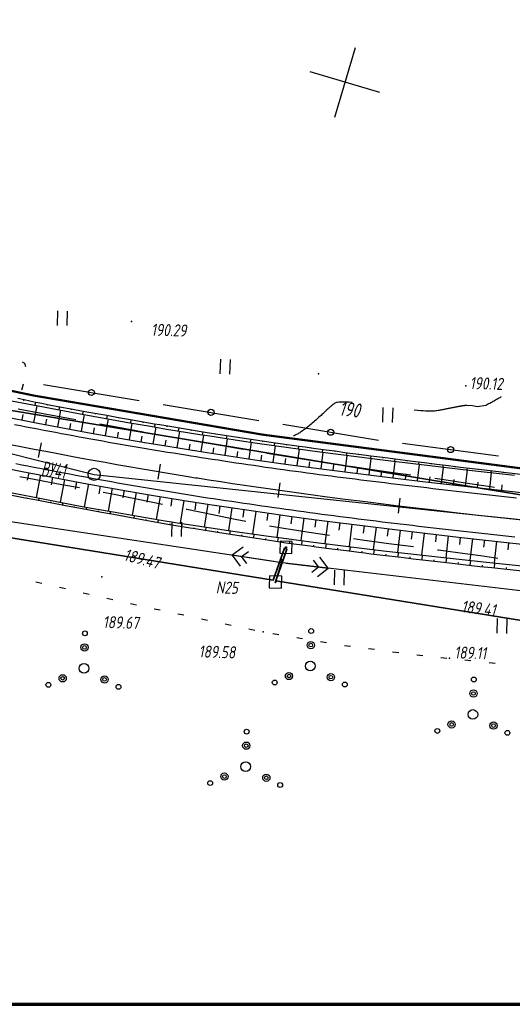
# Model space of a CAD drawing. Header units: millimetres. Extents: x 1808 to 2912, y -1045 to 155.
# Tile 23 of 43: x 2044 to 2125, y -536 to -373. Entities that reach past the tile are written whole.
import ezdxf

# ---------------------------------------------------------------- set-up
doc = ezdxf.new("R2010")
doc.units = ezdxf.units.MM
doc.linetypes.add('CONTI', pattern=[0])
for name, color, linetype, lineweight in [('10', 1, 'Continuous', 35), ('КОПИЯ_ОСЬ_13_ОТКОСЫ', 7, 'Continuous', 30), ('КОПИЯ_ОСЬ_ГРАНИЦЫ_ПОЛОС', 7, 'Continuous', 30), ('ОСЬ_ВЕРХ_ПОКРЫТИЯ_ГРАНИЦЫ_ПОЛОС', 7, 'Continuous', 30), ('ОСЬ_ВЕРХ_ПОКРЫТИЯ_ОСЬ', 1, 'Continuous', 30)]:
    doc.layers.add(name, color=color, linetype=linetype, lineweight=lineweight)
for name, color, linetype in [('_Оформление', 7, 'Continuous'), ('_Ростелеком', 6, 'Continuous'), ('GOR_BDEFAULT', 212, 'CONTI'), ('NAD_MDEFAULT', 7, 'CONTI'), ('PI_OTDEFAULT', 172, 'CONTI'), ('PI_TTDEFAULT', 5, 'CONTI'), ('PLN_O', 7, 'CONTI'), ('SETKR', 2, 'CONTI'), ('SIT_LDEFAULT', 7, 'CONTI'), ('USLZNDEFAULT', 7, 'CONTI'), ('ZAPSKDEFAULT', 7, 'CONTI'), ('КОПИЯ_ОСЬ_ТАНГЕНСЫ', 1, 'Continuous'), ('ОСЬ_ВЕРХ_ПОКРЫТИЯ_ОТКОСЫ', 7, 'Continuous'), ('ОСЬ_ВЕРХ_ПОКРЫТИЯ_ПИКЕТЫ', 1, 'Continuous')]:
    doc.layers.add(name, color=color, linetype=linetype)
doc.styles.add('eskd', font='isocpeur.ttf', dxfattribs={"width": 1.2, "height": 2})
doc.styles.add('SHRFT', font='isocpeui.ttf')
doc.styles.get("Standard").update_dxf_attribs({"font": 'isocpeui.ttf'})
doc.linetypes.add('Связь', pattern='A,12.5,[130,ltypeshp.shx,S=1,R=-30,X=0,Y=0.9],1,[130,ltypeshp.shx,S=1,R=-30,X=0,Y=0.9],1,[130,ltypeshp.shx,S=1,R=-30,X=0,Y=0.9],4.5', length=19)

# ---------------------------------------------------------------- blocks, each defined once
blk = doc.blocks.new('BL_333')
at = {"color": 0}
for p, q in [((0, -6), (0, 6)), ((-6, 0), (6, 0))]:
    blk.add_line(p, q, dxfattribs=at)
blk = doc.blocks.new('BL_2011')
at = {"color": 0}
for p, q in [((0, 0), (0, 2.4)), ((1.6, 0), (1.6, 2.4))]:
    blk.add_line(p, q, dxfattribs=at)
blk = doc.blocks.new('BL_2010')
at = {"color": 0}
for centre, radius in [((0, 5.78), 0.4), ((0, 3.46), 0.6), ((0, 3.46), 0.3), ((0, 0), 0.8), ((-3.46, -1.74), 0.6), ((-3.46, -1.74), 0.3), ((3.46, -1.74), 0.6), ((3.46, -1.74), 0.3), ((-5.78, -2.88), 0.4), ((5.78, -2.88), 0.4)]:
    blk.add_circle(centre, radius, dxfattribs=at)
blk = doc.blocks.new('BL_27')
at = {"color": 0}
for p, q in [((1, 1), (-1, 1)), ((-1, 1), (-1, -1)), ((1, -1), (1, 1)), ((-1, -1), (1, -1))]:
    blk.add_line(p, q, dxfattribs=at)
blk.add_circle((0, 0), 0.1, dxfattribs=at)

msp = doc.modelspace()

# ---------------------------------------------------------------- linework, layer by layer
at = {"layer": '10'}
for points in [[(2620.73, -395.22), (2606.59, -397.47), (2605.44, -387.39), (2553.12, -394.32), (2438.15, -413.26), (2438.66, -422.99), (2367.6, -436.36), (2276.23, -453.66), (2230.16, -457.47), (2219.73, -457.12), (2144.44, -454.6), (2029.16, -435.48), (1971.45, -421.43), (1894.92, -402.16), (1897.04, -393.04), (1863.68, -385.03)], [(2240.01, -477.5), (2240.65, -472.01), (2240.2, -471.95), (2239.56, -477.53), (2230.74, -478.42), (2136.9, -474.03), (2085.81, -465.74), (2087.63, -460.54), (2087.21, -460.39), (2085.35, -465.66), (2035.92, -457.65), (2035.92, -457.65), (1967.01, -441.3), (1969.04, -431.65), (1931.19, -424.12), (1868.59, -406.35), (1859.13, -404.23)], [(1859.13, -404.23), (1868.59, -406.35), (1931.19, -424.12), (1969.04, -431.65), (1967.01, -441.3), (2035.92, -457.65), (2035.92, -457.65), (2085.35, -465.66), (2087.21, -460.39), (2087.63, -460.54), (2085.81, -465.74), (2136.9, -474.03), (2230.74, -478.42), (2239.56, -477.53), (2240.2, -471.95), (2240.65, -472.01), (2240.01, -477.5), (2288.52, -472.64), (2369.33, -456.96)]]:
    msp.add_lwpolyline(points, dxfattribs=at)
at = {"layer": '_Оформление', "lineweight": 70, "ltscale": 200}
msp.add_lwpolyline([(2874.19, -249.78), (1824.77, -249.78), (1824.77, -535.66), (2874.19, -535.66)], close=True, dxfattribs=at)
at = {"layer": '_Ростелеком', "color": 5, "linetype": 'Связь', "const_width": 0.35}
msp.add_lwpolyline([(2340.52, -436.8), (2307.56, -442.93), (2280.91, -447.64), (2225.37, -453.95), (2190.43, -453.43), (2160.74, -450.96), (2125.77, -447.13), (2083.69, -441.64), (2045.94, -435.19), (2011.44, -427.96), (1968.81, -418.42), (1930.94, -408.64), (1895.72, -398.7), (1863.15, -387.28)], dxfattribs=at)
at = {"layer": 'GOR_BDEFAULT', "color": 212, "elevation": 190, "flags": 128}
for points in [[(2123, -435.37), (2122.87, -435.45), (2122.73, -435.54), (2122.57, -435.63), (2122.41, -435.73), (2122.23, -435.83), (2122.04, -435.93), (2121.86, -436.05), (2121.66, -436.16), (2121.47, -436.27), (2121.29, -436.37), (2121.1, -436.47), (2120.91, -436.57), (2120.74, -436.65), (2120.57, -436.74), (2120.42, -436.81), (2119.09, -437.04), (2118.23, -436.89), (2117.32, -436.81), (2117.26, -436.82), (2117.19, -436.82), (2117.12, -436.82), (2117.06, -436.83), (2117, -436.83), (2116.93, -436.84), (2116.85, -436.85), (2116.79, -436.86), (2116.71, -436.87), (2116.65, -436.88), (2116.57, -436.89), (2116.49, -436.9), (2116.42, -436.92), (2116.34, -436.93), (2116.26, -436.95), (2116.19, -436.96), (2116.11, -436.97), (2116.02, -436.99), (2115.93, -437), (2115.85, -437.02), (2115.77, -437.04), (2115.67, -437.05), (2115.58, -437.07), (2115.49, -437.09), (2115.39, -437.1), (2115.29, -437.13), (2115.19, -437.14), (2115.09, -437.16), (2114.99, -437.18), (2114.89, -437.21), (2114.78, -437.23), (2114.67, -437.24), (2114.56, -437.26), (2114.45, -437.29), (2114.33, -437.31), (2114.22, -437.34), (2114.09, -437.36), (2113.97, -437.39), (2113.84, -437.41), (2113.72, -437.44), (2113.58, -437.46), (2113.45, -437.49), (2113.31, -437.52), (2113.17, -437.55), (2113.03, -437.57), (2112.89, -437.6), (2112.73, -437.63), (2112.56, -437.66), (2112.39, -437.68), (2112.2, -437.71), (2111.98, -437.73), (2111.75, -437.74), (2111.49, -437.75), (2111.19, -437.75), (2110.87, -437.75), (2110.51, -437.74), (2110.1, -437.72), (2109.67, -437.68), (2109.17, -437.65), (2108.63, -437.59)], [(2098.38, -436.32), (2097.89, -436.28), (2097.46, -436.26), (2097.07, -436.25), (2096.75, -436.25), (2096.46, -436.25), (2096.21, -436.28), (2096, -436.32), (2095.81, -436.34), (2095.66, -436.39), (2095.52, -436.44), (2095.41, -436.52), (2095.31, -436.58), (2095.21, -436.64), (2095.13, -436.72), (2095.04, -436.8), (2094.95, -436.88), (2094.87, -436.97), (2094.77, -437.05), (2094.68, -437.15), (2094.57, -437.25), (2094.46, -437.34), (2094.36, -437.44), (2094.23, -437.55), (2094.12, -437.66), (2093.99, -437.78), (2093.85, -437.91), (2093.71, -438.03), (2093.57, -438.17), (2093.42, -438.3), (2093.26, -438.45), (2093.1, -438.6), (2092.92, -438.76), (2092.75, -438.92), (2092.57, -439.08), (2092.38, -439.24), (2092.19, -439.42), (2092, -439.58), (2091.81, -439.74), (2091.62, -439.91), (2091.43, -440.07), (2091.23, -440.23), (2091.05, -440.38), (2090.86, -440.52), (2090.69, -440.66), (2090.51, -440.8), (2090.35, -440.91), (2090.18, -441.02), (2090.03, -441.13), (2089.88, -441.22), (2089.74, -441.32), (2089.6, -441.39), (2089.48, -441.47), (2089.35, -441.54), (2089.24, -441.6), (2089.13, -441.65), (2089.03, -441.69), (2088.94, -441.74), (2088.86, -441.78), (2088.78, -441.8), (2088.72, -441.84)]]:
    msp.add_lwpolyline(points, dxfattribs=at)
at = {"layer": 'PI_TTDEFAULT', "color": 5}
for p in [(2061.99, -422.93, 190.29), (2092.83, -431.59, 190.08), (2117.17, -433.58, 190.12), (2057.08, -465.1, 189.67), (2085.76, -465.97, 189.59), (2083.73, -474.2, 189.58), (2114.45, -478.51, 189.11)]:
    msp.add_point(p, dxfattribs=at)
at = {"layer": 'PLN_O'}
for p, q in [((2047.49, -433.36), (2063.28, -435.99)), ((2067.22, -436.64), (2083.01, -439.27)), ((2086.95, -439.92), (2102.74, -442.55)), ((2106.69, -443.06), (2122.55, -445.11))]:
    msp.add_line(p, q, dxfattribs=at)
for centre in [(2055.39, -434.67), (2075.11, -437.95), (2094.85, -441.23), (2114.63, -444.09)]:
    msp.add_circle(centre, 0.5, dxfattribs=at)
at = {"layer": 'SIT_LDEFAULT', "color": 7}
for p, q in [((2043.97, -429.6), (2044.34, -429.85)), ((2044.35, -429.84), (2044.52, -430.37)), ((2044.13, -433.31), (2043.88, -434.14)), ((2043.88, -434.14), (2043.83, -434.27)), ((2047.42, -438.2), (2043.28, -437.41)), ((2051.59, -438.96), (2047.42, -438.2)), ((2052.82, -439.17), (2051.59, -438.95)), ((2059.83, -440.45), (2056.76, -439.89)), ((2063.92, -441.2), (2059.83, -440.45)), ((2076.6, -443.44), (2072.34, -442.7)), ((2080.39, -444.08), (2076.6, -443.44)), ((2085.02, -444.87), (2084.34, -444.75)), ((2089.11, -445.53), (2085.02, -444.87)), ((2093.23, -446.18), (2089.11, -445.53)), ((2094.21, -446.33), (2093.23, -446.18)), ((2101.74, -447.43), (2098.16, -446.9)), ((2043.57, -448.55), (2045.94, -448.99)), ((2105.95, -448.02), (2101.74, -447.43)), ((2108.07, -448.32), (2105.95, -448.02)), ((2045.94, -448.98), (2050.5, -449.84)), ((2050.5, -449.84), (2053.4, -450.38)), ((2113.88, -449.14), (2112.02, -448.88)), ((2117.44, -449.67), (2113.88, -449.14)), ((2120.81, -450.2), (2117.44, -449.67)), ((2121.9, -450.38), (2120.81, -450.2)), ((2057.32, -451.13), (2059.12, -451.48)), ((2059.12, -451.48), (2063.12, -452.28)), ((2063.12, -452.28), (2067.12, -453.11)), ((2086.49, -462.73), (2028.19, -453.91)), ((2071.04, -453.93), (2071.12, -453.95)), ((2071.12, -453.95), (2075.12, -454.78)), ((2075.12, -454.78), (2079.12, -455.59)), ((2079.12, -455.59), (2080.84, -455.92)), ((2084.77, -456.66), (2087.15, -457.08)), ((2087.15, -457.07), (2091.31, -457.74)), ((2091.31, -457.74), (2094.65, -458.23)), ((2098.61, -458.8), (2100.06, -459)), ((2100.06, -459), (2104.44, -459.58)), ((2104.44, -459.58), (2108.51, -460.12)), ((2080.41, -460.19), (2078.58, -461.53)), ((2085.5, -462.58), (2078.58, -461.53)), ((2078.58, -461.53), (2079.92, -463.35)), ((2080.16, -461.77), (2081.3, -460.93)), ((2112.49, -460.64), (2112.62, -460.65)), ((2112.62, -460.65), (2116.22, -461.13)), ((2116.22, -461.13), (2119.58, -461.6)), ((2081, -462.91), (2080.16, -461.77)), ((2085.76, -465.97), (2086.91, -462.14)), ((2139.51, -468.96), (2086.49, -462.73)), ((2087.49, -462.85), (2094.44, -463.67)), ((2091.97, -462.37), (2092.84, -463.48)), ((2094.44, -463.67), (2093.04, -461.88)), ((2119.58, -461.6), (2122.4, -462)), ((2092.84, -463.48), (2091.74, -464.36)), ((2092.66, -465.07), (2094.44, -463.67)), ((2046.22, -465.95), (2047.2, -466.17)), ((2050.13, -466.83), (2051.11, -467.05)), ((2054.03, -467.72), (2055.01, -467.94)), ((2057.93, -468.6), (2058.91, -468.82)), ((2061.83, -469.49), (2062.8, -469.71)), ((2065.72, -470.36), (2066.7, -470.57)), ((2069.64, -471.19), (2070.62, -471.4)), ((2073.55, -472.02), (2074.53, -472.23)), ((2077.46, -472.86), (2078.44, -473.07)), ((2081.37, -473.69), (2082.35, -473.9)), ((2085.3, -474.47), (2086.28, -474.64)), ((2089.25, -475.13), (2090.23, -475.3)), ((2093.19, -475.8), (2094.17, -475.96)), ((2097.14, -476.41), (2098.13, -476.54)), ((2101.11, -476.93), (2102.1, -477.06)), ((2105.07, -477.46), (2106.07, -477.59)), ((2109.05, -477.97), (2110.04, -478.08)), ((2113.02, -478.4), (2114.01, -478.5)), ((2117, -478.82), (2117.99, -478.93)), ((2120.98, -479.24), (2121.97, -479.35))]:
    msp.add_line(p, q, dxfattribs=at)
at = {"layer": 'КОПИЯ_ОСЬ_13_ОТКОСЫ'}
for points in [[(2042.21, -436.05), (2046.6, -436.9), (2054.15, -438.31), (2061.71, -439.66), (2065.13, -440.25), (2067.77, -440.7), (2069.53, -440.99), (2073.27, -441.59), (2074.9, -441.85), (2077.35, -442.23), (2079.79, -442.6), (2082.73, -443.03), (2087.89, -443.76), (2093.05, -444.47), (2096.98, -444.99), (2103.39, -445.8), (2109.81, -446.58), (2116.73, -447.38), (2125.15, -448.33)], [(2042.21, -436.05), (2046.6, -436.9), (2054.15, -438.31), (2061.71, -439.66), (2065.13, -440.25), (2067.77, -440.7), (2069.53, -440.99), (2073.27, -441.59), (2074.9, -441.85), (2077.35, -442.23), (2079.79, -442.6), (2082.73, -443.03), (2087.89, -443.76), (2093.05, -444.47), (2096.98, -444.99), (2103.39, -445.8), (2109.81, -446.58), (2116.73, -447.38), (2125.15, -448.33)], [(2043.23, -435.59), (2044.28, -435.84), (2045.25, -436.07), (2046.22, -436.27), (2047.19, -436.45), (2048.16, -436.63), (2050.11, -437.02), (2052.06, -437.37), (2054.01, -437.74), (2054.98, -437.92), (2056.93, -438.26), (2057.91, -438.43), (2059.86, -438.79), (2061.81, -439.14), (2065.71, -439.82), (2066.68, -439.98), (2068.64, -440.3), (2070.59, -440.63), (2074.17, -441.2), (2076.94, -441.64), (2081.34, -442.31), (2085.75, -442.96), (2089.67, -443.52), (2090.66, -443.65), (2091.64, -443.78), (2093.6, -444.07), (2095.57, -444.33), (2097.53, -444.61), (2098.52, -444.74), (2099.5, -444.86), (2101.47, -445.13), (2102.46, -445.25), (2103.44, -445.37), (2108.37, -446.02), (2110.35, -446.25), (2112.32, -446.5), (2114.3, -446.74), (2116.27, -446.99), (2118.25, -447.22), (2120.23, -447.46), (2126.17, -448.18)], [(2044.23, -435.82), (2044.18, -436.03)], [(2045.9, -439.61), (2046.43, -436.86)], [(2046.18, -436.26), (2046.07, -436.79)], [(2048.14, -436.63), (2048.11, -436.81)], [(2050.11, -437.01), (2050, -437.54)], [(2040.44, -438.54), (2046.55, -439.73), (2050.95, -440.56), (2055.35, -441.37), (2059.76, -442.15), (2064.17, -442.91), (2067.31, -443.43), (2070.05, -443.88), (2074.47, -444.58), (2082.33, -445.77), (2088.25, -446.6), (2094.16, -447.39), (2099.84, -448.12), (2105.53, -448.82), (2109.98, -449.34), (2114.93, -449.92), (2121.88, -450.69), (2131.31, -451.71)], [(2043.94, -439.23), (2044.11, -438.31)], [(2049.83, -440.35), (2050.35, -437.61)], [(2052.07, -437.37), (2052.04, -437.55)], [(2053.76, -441.08), (2054.27, -438.33)], [(2054.04, -437.75), (2053.94, -438.27)], [(2056.01, -438.1), (2055.98, -438.27)], [(2057.98, -438.45), (2057.88, -438.99)], [(2059.94, -438.81), (2059.91, -438.99)], [(2047.87, -439.98), (2048.04, -439.07)], [(2051.8, -440.72), (2051.97, -439.8)], [(2057.7, -441.79), (2058.19, -439.04)], [(2061.64, -442.48), (2062.11, -439.73)], [(2061.91, -439.16), (2061.82, -439.68)], [(2063.88, -439.5), (2063.85, -439.68)], [(2065.58, -443.15), (2066.04, -440.4)], [(2065.86, -439.84), (2065.77, -440.36)], [(2067.83, -440.17), (2067.8, -440.34)], [(2055.73, -441.44), (2055.9, -440.52)], [(2059.67, -442.14), (2059.83, -441.22)], [(2063.61, -442.82), (2063.77, -441.9)], [(2069.53, -443.8), (2069.98, -441.06)], [(2069.8, -440.5), (2069.71, -441.02)], [(2071.77, -440.82), (2071.75, -440.99)], [(2073.48, -444.43), (2073.92, -441.69)], [(2073.75, -441.14), (2073.67, -441.65)], [(2075.72, -441.45), (2075.7, -441.62)], [(2077.7, -441.76), (2077.62, -442.27)], [(2079.68, -442.06), (2079.65, -442.23)], [(2067.56, -443.48), (2067.71, -442.56)], [(2071.51, -444.11), (2071.65, -443.2)], [(2077.44, -445.03), (2077.85, -442.3)], [(2081.39, -445.62), (2081.8, -442.89)], [(2081.66, -442.36), (2081.58, -442.86)], [(2083.63, -442.65), (2083.61, -442.81)], [(2085.35, -446.19), (2085.73, -443.46)], [(2085.61, -442.94), (2085.54, -443.43)], [(2087.59, -443.22), (2087.57, -443.38)], [(2089.57, -443.5), (2089.5, -443.99)], [(2075.46, -444.73), (2075.59, -443.82)], [(2079.41, -445.33), (2079.55, -444.42)], [(2083.37, -445.91), (2083.5, -445)], [(2089.31, -446.74), (2089.69, -444.01)], [(2091.56, -443.77), (2091.53, -443.93)], [(2093.28, -447.28), (2093.64, -444.55)], [(2093.53, -444.06), (2093.47, -444.52)], [(2095.52, -444.32), (2095.5, -444.48)], [(2097.24, -447.79), (2097.59, -445.07)], [(2097.5, -444.6), (2097.43, -445.05)], [(2099.48, -444.86), (2099.46, -445)], [(2101.46, -445.12), (2101.41, -445.55)], [(2039.05, -446.72), (2043.97, -447.7), (2048.9, -448.65), (2054.09, -449.62), (2059.28, -450.56), (2064.98, -451.54), (2070.68, -452.49), (2074.9, -453.15), (2079.13, -453.79), (2083.6, -454.45), (2088.08, -455.08), (2092.06, -455.62), (2096.04, -456.14), (2100.52, -456.71), (2105.01, -457.26), (2109.49, -457.8), (2115.96, -458.55), (2124.42, -459.49), (2139.35, -461.1)], [(2087.33, -446.47), (2087.46, -445.56)], [(2091.29, -447.01), (2091.42, -446.1)], [(2095.26, -447.53), (2095.38, -446.62)], [(2101.21, -448.29), (2101.55, -445.57)], [(2103.45, -445.37), (2103.43, -445.52)], [(2105.18, -448.77), (2105.51, -446.06)], [(2105.43, -445.63), (2105.38, -446.04)], [(2107.41, -445.89), (2107.4, -446.03)], [(2109.15, -449.25), (2109.48, -446.54)], [(2109.4, -446.14), (2109.35, -446.52)], [(2111.38, -446.38), (2111.37, -446.51)], [(2113.37, -446.63), (2113.33, -446.99)], [(2115.35, -446.87), (2115.34, -446.99)], [(2045.05, -447.91), (2044.81, -449.15)], [(2047.01, -448.29), (2046.29, -452.03)], [(2099.23, -448.04), (2099.34, -447.13)], [(2103.2, -448.53), (2103.31, -447.63)], [(2107.17, -449.01), (2107.28, -448.11)], [(2111.14, -449.48), (2111.25, -448.57)], [(2113.13, -449.71), (2113.44, -447)], [(2117.1, -450.16), (2117.4, -447.46)], [(2117.34, -447.11), (2117.3, -447.45)], [(2119.32, -447.35), (2119.31, -447.46)], [(2121.08, -450.6), (2121.38, -447.9)], [(2121.31, -447.59), (2121.27, -447.89)], [(2123.3, -447.83), (2123.28, -447.93)], [(2048.98, -448.66), (2048.74, -449.91)], [(2050.94, -449.04), (2050.24, -452.79)], [(2052.91, -449.4), (2052.68, -450.65)], [(2054.88, -449.76), (2054.19, -453.53)], [(2056.85, -450.12), (2056.62, -451.38)], [(2115.11, -449.94), (2115.22, -449.03)], [(2119.09, -450.38), (2119.19, -449.48)], [(2123.07, -450.82), (2123.16, -449.92)], [(2038.97, -450.94), (2044.16, -451.98), (2046.64, -452.47), (2051.1, -453.32), (2055.07, -454.06), (2057.06, -454.42), (2058.05, -454.59), (2059.05, -454.77), (2062.53, -455.42), (2064.02, -455.69), (2068, -456.39), (2071.66, -457.01), (2072.49, -457.15), (2076.49, -457.79), (2080.48, -458.41), (2085.48, -459.17), (2087.48, -459.47), (2091.48, -460.01), (2092.48, -460.13), (2095.48, -460.53), (2097.48, -460.78), (2099.47, -461.04), (2100.47, -461.16), (2101.47, -461.28), (2102.47, -461.4), (2104.47, -461.65), (2105.47, -461.77), (2106.47, -461.88), (2108.47, -462.13), (2110.47, -462.35), (2112.46, -462.59), (2114.46, -462.81), (2119.45, -463.37), (2121.45, -463.58), (2122.45, -463.69), (2123.44, -463.8), (2124.44, -463.91), (2126.44, -464.13)], [(2042.01, -451.18), (2047.7, -452.3), (2050.17, -452.77), (2054.14, -453.52), (2058.62, -454.33), (2063.09, -455.11), (2065.28, -455.48), (2066.58, -455.7), (2069.57, -456.19), (2075.07, -457.04), (2079.07, -457.63), (2083.07, -458.19), (2084.57, -458.4), (2087.57, -458.8), (2091.57, -459.33), (2095.57, -459.83), (2099.57, -460.32), (2103.56, -460.79), (2107.56, -461.25), (2112.05, -461.76), (2120.54, -462.68), (2128.52, -463.51)], [(2042.01, -451.18), (2047.7, -452.3), (2050.17, -452.77), (2054.14, -453.52), (2058.62, -454.33), (2063.09, -455.11), (2065.28, -455.48), (2066.58, -455.7), (2069.57, -456.19), (2075.07, -457.04), (2079.07, -457.63), (2083.07, -458.19), (2084.57, -458.4), (2087.57, -458.8), (2091.57, -459.33), (2095.57, -459.83), (2099.57, -460.32), (2103.56, -460.79), (2107.56, -461.25), (2112.05, -461.76), (2120.54, -462.68), (2128.52, -463.51)], [(2058.81, -450.47), (2058.14, -454.24)], [(2060.78, -450.82), (2060.56, -452.08)], [(2062.75, -451.16), (2062.1, -454.94)], [(2064.73, -451.5), (2064.51, -452.76)], [(2044.74, -452.1), (2044.76, -451.98)], [(2046.7, -452.48), (2046.77, -452.12)], [(2048.67, -452.86), (2048.69, -452.74)], [(2050.63, -453.23), (2050.7, -452.87)], [(2066.7, -451.83), (2066.07, -455.61)], [(2068.67, -452.16), (2068.46, -453.42)], [(2070.64, -452.48), (2070.03, -456.26)], [(2072.62, -452.79), (2072.42, -454.06)], [(2074.6, -453.1), (2074.01, -456.88)], [(2076.57, -453.41), (2076.38, -454.67)], [(2052.6, -453.6), (2052.62, -453.48)], [(2054.56, -453.96), (2054.63, -453.61)], [(2056.53, -454.32), (2056.55, -454.2)], [(2058.5, -454.68), (2058.57, -454.32)], [(2060.47, -455.04), (2060.49, -454.92)], [(2062.43, -455.4), (2062.51, -455.01)], [(2078.55, -453.71), (2077.98, -457.47)], [(2080.53, -454), (2080.34, -455.26)], [(2082.51, -454.29), (2081.97, -458.04)], [(2084.49, -454.57), (2084.31, -455.82)], [(2086.47, -454.85), (2085.95, -458.59)], [(2064.4, -455.76), (2064.43, -455.63)], [(2066.37, -456.1), (2066.45, -455.68)], [(2068.34, -456.45), (2068.37, -456.31)], [(2070.31, -456.78), (2070.39, -456.32)], [(2088.45, -455.13), (2088.28, -456.37)], [(2090.43, -455.39), (2089.93, -459.11)], [(2092.41, -455.66), (2092.25, -456.9)], [(2094.4, -455.92), (2093.91, -459.62)], [(2096.38, -456.18), (2096.22, -457.41)], [(2098.36, -456.43), (2097.9, -460.11)], [(2100.35, -456.69), (2100.19, -457.91)], [(2072.29, -457.11), (2072.31, -456.96)], [(2074.26, -457.43), (2074.34, -456.93)], [(2076.24, -457.75), (2076.26, -457.58)], [(2078.21, -458.06), (2078.3, -457.52)], [(2080.19, -458.37), (2080.22, -458.19)], [(2082.16, -458.67), (2082.25, -458.08)], [(2102.33, -456.93), (2101.88, -460.59)], [(2104.32, -457.18), (2104.17, -458.4)], [(2106.3, -457.41), (2105.87, -461.06)], [(2108.29, -457.65), (2108.14, -458.87)], [(2110.27, -457.89), (2109.85, -461.51)], [(2112.26, -458.12), (2112.12, -459.33)], [(2084.14, -458.97), (2084.17, -458.77)], [(2086.12, -459.27), (2086.22, -458.62)], [(2088.1, -459.55), (2088.13, -459.34)], [(2090.08, -459.82), (2090.17, -459.14)], [(2092.06, -460.08), (2092.09, -459.86)], [(2094.05, -460.34), (2094.14, -459.65)], [(2114.25, -458.35), (2113.83, -461.95)], [(2116.23, -458.58), (2116.1, -459.78)], [(2118.22, -458.8), (2117.82, -462.38)], [(2120.21, -459.02), (2120.08, -460.22)], [(2122.2, -459.24), (2121.8, -462.81)], [(2124.19, -459.47), (2124.05, -460.65)], [(2096.03, -460.6), (2096.06, -460.37)], [(2098.01, -460.85), (2098.11, -460.14)], [(2100, -461.1), (2100.03, -460.87)], [(2101.98, -461.34), (2102.07, -460.62)], [(2103.97, -461.59), (2104, -461.35)], [(2105.96, -461.82), (2106.04, -461.08)], [(2109.93, -462.29), (2110.01, -461.53)], [(2107.94, -462.06), (2107.97, -461.82)], [(2111.91, -462.52), (2111.94, -462.27)], [(2113.9, -462.75), (2113.99, -461.97)], [(2115.89, -462.97), (2115.92, -462.71)], [(2117.88, -463.19), (2117.97, -462.4)], [(2119.86, -463.41), (2119.89, -463.15)], [(2121.85, -463.63), (2121.94, -462.82)], [(2123.84, -463.84), (2123.87, -463.58)]]:
    msp.add_lwpolyline(points, dxfattribs=at)
at = {"layer": 'КОПИЯ_ОСЬ_ГРАНИЦЫ_ПОЛОС'}
msp.add_lwpolyline([(2125.52, -452.09), (2124.53, -451.99), (2123.54, -451.88), (2122.55, -451.77), (2121.56, -451.66), (2120.57, -451.55), (2119.59, -451.44), (2118.6, -451.33), (2117.61, -451.22), (2116.62, -451.11), (2115.63, -451), (2114.65, -450.89), (2113.66, -450.78), (2112.67, -450.66), (2111.69, -450.55), (2110.7, -450.43), (2109.71, -450.32), (2108.73, -450.2), (2107.74, -450.09), (2106.75, -449.97), (2105.77, -449.85), (2104.78, -449.73), (2103.8, -449.61), (2102.81, -449.49), (2101.82, -449.37), (2100.84, -449.25), (2099.85, -449.13), (2098.87, -449), (2097.88, -448.88), (2096.9, -448.75), (2095.92, -448.63), (2094.93, -448.5), (2093.95, -448.37), (2092.96, -448.24), (2091.98, -448.11), (2091, -447.98), (2090.01, -447.85), (2089.03, -447.72), (2088.05, -447.58), (2087.07, -447.45), (2086.08, -447.31), (2085.1, -447.17), (2084.12, -447.03), (2083.14, -446.89), (2082.16, -446.75), (2081.18, -446.61), (2080.19, -446.46), (2079.21, -446.32), (2078.23, -446.17), (2077.25, -446.02), (2076.27, -445.87), (2075.29, -445.72), (2074.32, -445.57), (2073.5, -445.44), (2072.68, -445.31), (2071.86, -445.18), (2070.88, -445.03), (2069.91, -444.87), (2068.93, -444.71), (2067.96, -444.56), (2066.99, -444.4), (2066.01, -444.23), (2065.04, -444.07), (2064.06, -443.91), (2063.09, -443.74), (2062.12, -443.58), (2061.14, -443.41), (2060.17, -443.24), (2059.2, -443.07), (2058.23, -442.9), (2057.25, -442.73), (2056.28, -442.55), (2055.31, -442.38), (2054.34, -442.2), (2053.37, -442.03), (2052.4, -441.85), (2051.42, -441.67), (2050.45, -441.49), (2049.48, -441.3), (2048.51, -441.12), (2047.54, -440.94), (2046.57, -440.75), (2045.6, -440.57), (2044.63, -440.38), (2043.66, -440.19), (2042.69, -440)], dxfattribs=at)
at = {"layer": 'КОПИЯ_ОСЬ_ТАНГЕНСЫ'}
for p, q in [((1860.31, -399.24), (2055.84, -448.19)), ((2055.84, -448.19), (2221.71, -465.84))]:
    msp.add_line(p, q, dxfattribs=at)
msp.add_circle((2055.84, -448.19), 1, dxfattribs=at)
at = {"layer": 'ОСЬ_ВЕРХ_ПОКРЫТИЯ_ГРАНИЦЫ_ПОЛОС'}
for points in [[(2040.44, -438.54), (2046.55, -439.73), (2050.95, -440.56), (2055.35, -441.37), (2059.76, -442.15), (2064.17, -442.91), (2067.31, -443.43), (2070.05, -443.88), (2074.47, -444.58), (2082.33, -445.77), (2088.25, -446.6), (2094.16, -447.39), (2099.84, -448.12), (2105.53, -448.82), (2109.98, -449.34), (2114.93, -449.92), (2121.88, -450.69), (2131.31, -451.71)], [(2039.05, -446.72), (2043.97, -447.7), (2048.9, -448.65), (2054.09, -449.62), (2059.28, -450.56), (2064.98, -451.54), (2070.68, -452.49), (2074.9, -453.15), (2079.13, -453.79), (2083.6, -454.45), (2088.08, -455.08), (2092.06, -455.62), (2096.04, -456.14), (2100.52, -456.71), (2105.01, -457.26), (2109.49, -457.8), (2115.96, -458.55), (2124.42, -459.49), (2139.35, -461.1)], [(2125.24, -458.58), (2124.25, -458.47), (2123.25, -458.36), (2122.26, -458.25), (2121.26, -458.14), (2120.27, -458.03), (2119.27, -457.91), (2118.28, -457.8), (2117.28, -457.69), (2116.29, -457.58), (2115.29, -457.46), (2114.3, -457.35), (2113.3, -457.24), (2112.31, -457.12), (2111.31, -457), (2110.32, -456.89), (2109.33, -456.77), (2108.33, -456.65), (2107.34, -456.53), (2106.34, -456.41), (2105.35, -456.29), (2104.35, -456.17), (2103.36, -456.05), (2102.36, -455.93), (2101.37, -455.81), (2100.37, -455.68), (2099.38, -455.56), (2098.39, -455.43), (2097.39, -455.3), (2096.4, -455.18), (2095.4, -455.05), (2094.41, -454.92), (2093.41, -454.79), (2092.42, -454.65), (2091.43, -454.52), (2090.43, -454.39), (2089.44, -454.25), (2088.45, -454.12), (2087.45, -453.98), (2086.46, -453.84), (2085.47, -453.7), (2084.47, -453.56), (2083.48, -453.42), (2082.49, -453.28), (2081.49, -453.13), (2080.5, -452.99), (2079.51, -452.84), (2078.52, -452.69), (2077.52, -452.54), (2076.53, -452.39), (2075.54, -452.24), (2074.55, -452.09), (2073.56, -451.93), (2072.56, -451.77), (2071.57, -451.62), (2070.58, -451.46), (2069.59, -451.3), (2068.6, -451.13), (2067.61, -450.97), (2066.62, -450.81), (2065.63, -450.64), (2064.64, -450.47), (2063.65, -450.3), (2062.66, -450.13), (2061.67, -449.96), (2060.68, -449.79), (2059.7, -449.62), (2058.71, -449.44), (2057.72, -449.26), (2056.73, -449.09), (2055.75, -448.91), (2054.76, -448.73), (2053.77, -448.55), (2052.79, -448.36), (2051.8, -448.18), (2050.81, -447.99), (2049.83, -447.81), (2048.84, -447.62), (2047.86, -447.43), (2046.87, -447.24), (2045.89, -447.05), (2044.9, -446.86), (2043.92, -446.67), (2042.93, -446.47)]]:
    msp.add_lwpolyline(points, dxfattribs=at)
at = {"layer": 'ОСЬ_ВЕРХ_ПОКРЫТИЯ_ОСЬ'}
msp.add_lwpolyline([(2042.04, -443.24), (2043.99, -443.62), (2045.93, -444), (2047.88, -444.38), (2049.83, -444.75), (2051.78, -445.12), (2053.73, -445.49), (2055.68, -445.85), (2057.63, -446.2), (2059.58, -446.55), (2061.54, -446.89), (2063.49, -447.23), (2065.44, -447.57), (2067.4, -447.9), (2069.36, -448.22), (2071.32, -448.54), (2071.32, -448.54, 0.0009), (2073.8, -448.93), (2073.8, -448.93), (2074.78, -449.09), (2076.73, -449.39), (2078.68, -449.68), (2080.63, -449.97), (2082.58, -450.26), (2084.53, -450.54), (2086.48, -450.82), (2088.43, -451.09), (2090.39, -451.35), (2092.34, -451.62), (2094.3, -451.88), (2097.23, -452.26), (2100.16, -452.63), (2103.1, -453), (2106.04, -453.36), (2108.97, -453.71), (2111.91, -454.05), (2115.83, -454.51), (2119.75, -454.95), (2124.65, -455.49), (2130.53, -456.13)], format="xyb", dxfattribs=at)
at = {"layer": 'ОСЬ_ВЕРХ_ПОКРЫТИЯ_ОТКОСЫ'}
msp.add_lwpolyline([(2064.14, -442.91), (2064.17, -442.91), (2067.31, -443.43), (2070.05, -443.88), (2074.47, -444.58), (2082.33, -445.77), (2088.25, -446.6), (2094.16, -447.39), (2099.84, -448.12), (2105.53, -448.82), (2109.98, -449.34), (2114.93, -449.92), (2121.88, -450.69), (2131.31, -451.71)], dxfattribs=at)
at = {"layer": 'ОСЬ_ВЕРХ_ПОКРЫТИЯ_ПИКЕТЫ'}
for p, q in [((2046.66, -445.42), (2047.14, -442.97)), ((2066.37, -448.99), (2066.79, -446.53)), ((2086.18, -452.03), (2086.52, -449.56)), ((2106.03, -454.61), (2106.33, -452.13))]:
    msp.add_line(p, q, dxfattribs=at)

# ---------------------------------------------------------------- block references
at = {"layer": 'SETKR', "color": 82, "rotation": 73.41206077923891}
msp.add_blockref('BL_333', (2097.23, -383.46), dxfattribs=at)
at = {"layer": 'USLZNDEFAULT', "color": 7, "rotation": 358.4120607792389}
for p in [(2087.48, -460.23), (2085.76, -465.97)]:
    msp.add_blockref('BL_27', p, dxfattribs=at)
at = {"layer": 'ZAPSKDEFAULT', "color": 7, "rotation": 358.4120607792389}
for name, p in [('BL_2011', (2049.8, -423.59)), ('BL_2011', (2076.64, -431.58)), ('BL_2011', (2103.47, -439.57)), ('BL_2011', (2068.64, -458.42)), ('BL_2011', (2095.48, -466.41)), ('BL_2011', (2122.31, -474.4)), ('BL_2010', (2054.15, -480.21)), ('BL_2010', (2091.48, -479.83)), ('BL_2010', (2118.31, -487.82)), ('BL_2010', (2080.83, -496.43))]:
    msp.add_blockref(name, p, dxfattribs=at)

# ---------------------------------------------------------------- texts
at = {"layer": 'GOR_BDEFAULT', "color": 212, "style": 'SHRFT', "width": 0.75}
msp.add_text('190', height=2.362, rotation=352.9023, dxfattribs=at).set_placement((2096.17, -438.43, 190))
at = {"layer": 'NAD_MDEFAULT', "color": 7, "style": 'eskd', "oblique": 10, "width": 0.8}
msp.add_text('N25', height=2, rotation=358.1429, dxfattribs=at).set_placement((2075.91, -467.82))
at = {"layer": 'PI_OTDEFAULT', "color": 172, "style": 'eskd', "oblique": 10, "width": 0.8}
for s, rotation, p in [('190.29', 358.4121, (2065.24, -425.3)), ('190.12', 358.4121, (2117.8, -434.11)), ('189.47', 345.4121, (2060.6, -462.35)), ('189.41', 353.4121, (2116.36, -470.95)), ('189.67', 358.4121, (2057.28, -473.55)), ('189.58', 358.4121, (2073.08, -478.41)), ('189.11', 358.4121, (2115.26, -478.57))]:
    msp.add_text(s, height=2, rotation=rotation, dxfattribs=at).set_placement(p)
at = {"layer": 'КОПИЯ_ОСЬ_ТАНГЕНСЫ', "width": 0.6}
msp.add_text('ВУ41', height=2.5, rotation=353.9252, dxfattribs=at).set_placement((2047.01, -448.51))

doc.saveas('drawing.dxf')
